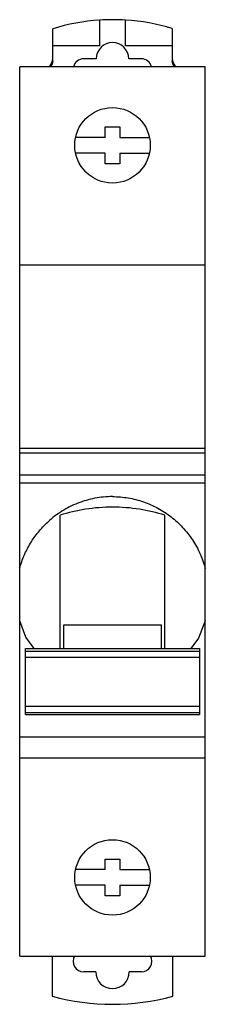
# Model space of a CAD drawing. Header units: millimetres. Extents: x 31.2 to 48.9, y 7.9 to 101.8.
import ezdxf

# ---------------------------------------------------------------- set-up
doc = ezdxf.new("R2010")
doc.units = ezdxf.units.MM
doc.header["$LTSCALE"] = 7.19299
doc.layers.get('0').update_dxf_attribs({"linetype": 'CONTINUOUS'})

msp = doc.modelspace()

# ---------------------------------------------------------------- linework, layer by layer
at = {"color": 7, "linetype": 'Continuous'}
for p, q in [((38.775, 101.73), (38.775, 99.272)), ((41.275, 99.272), (41.275, 101.733)), ((34.325, 99.272), (34.325, 100.907)), ((45.725, 100.92), (45.725, 99.272)), ((38.775, 99.272), (34.325, 99.272)), ((34.325, 97.837), (34.325, 99.27)), ((45.725, 99.272), (41.275, 99.272)), ((45.725, 99.27), (45.725, 97.837)), ((38.475, 98.038), (37.275, 98.038)), ((42.775, 98.038), (41.575, 98.038)), ((31.175, 12.47), (31.175, 97.27)), ((48.875, 97.27), (31.175, 97.27)), ((48.875, 12.47), (48.875, 97.27)), ((39.325, 90.54), (39.325, 91.54)), ((39.325, 91.54), (40.725, 91.54)), ((40.725, 91.54), (40.725, 90.54)), ((39.325, 90.54), (36.504, 90.54)), ((40.725, 90.54), (43.546, 90.54)), ((39.325, 89.04), (36.504, 89.04)), ((39.325, 88.04), (39.325, 89.04)), ((40.725, 89.04), (40.725, 88.04)), ((40.725, 89.04), (43.546, 89.04)), ((40.725, 88.04), (39.325, 88.04)), ((48.875, 78.371), (31.175, 78.371)), ((48.875, 60.868), (31.175, 60.868)), ((31.175, 60.468), (48.875, 60.468)), ((31.175, 58.367), (48.875, 58.367)), ((48.875, 57.574), (31.175, 57.574)), ((35.025, 41.807), (35.025, 54.511)), ((45.025, 41.807), (45.025, 54.511)), ((35.375, 44.072), (44.675, 44.072)), ((35.375, 41.807), (35.375, 44.072)), ((44.675, 44.072), (44.675, 41.807)), ((31.725, 41.807), (48.325, 41.807)), ((31.725, 35.5), (31.725, 41.807)), ((48.325, 41.518), (31.725, 41.518)), ((48.325, 41.807), (48.325, 35.5)), ((48.325, 40.942), (31.725, 40.942)), ((31.725, 36.308), (48.325, 36.308)), ((31.725, 35.69), (48.325, 35.69)), ((31.725, 35.5), (48.325, 35.5)), ((31.175, 33.372), (48.875, 33.372)), ((48.875, 31.359), (31.175, 31.359)), ((39.325, 21.72), (40.725, 21.72)), ((39.325, 20.72), (39.325, 21.72)), ((40.725, 21.72), (40.725, 20.72)), ((39.325, 20.72), (36.504, 20.72)), ((40.725, 20.72), (43.546, 20.72)), ((39.325, 19.22), (36.504, 19.22)), ((39.325, 18.22), (39.325, 19.22)), ((40.725, 19.22), (43.546, 19.22)), ((40.725, 19.22), (40.725, 18.22)), ((40.725, 18.22), (39.325, 18.22)), ((31.175, 12.47), (48.875, 12.47)), ((34.275, 12.47), (34.275, 8.635)), ((45.775, 8.635), (45.775, 12.47)), ((38.425, 10.97), (37.275, 10.97)), ((42.775, 10.97), (41.625, 10.97))]:
    msp.add_line(p, q, dxfattribs=at)
for points in [[(32.545, 41.807), (31.762, 42.876), (31.175, 44.448)], [(48.875, 44.448), (48.239, 42.776), (47.509, 41.807)]]:
    msp.add_lwpolyline(points, dxfattribs=at)
for centre in [(40.025, 89.79), (40.025, 19.97)]:
    msp.add_circle(centre, 3.6, dxfattribs=at)
for centre, radius, start, end in [((40.046, 82.422), 19.35, 93.76682, 107.19779), ((40.046, 82.421), 19.35, 86.35908, 93.76682), ((40.046, 82.422), 19.35, 72.93368, 86.35908), ((33.327, 98.063), 0.997, 308.51626, 347.03189), ((33.327, 98.062), 0.997, 347.0631, 359.98494), ((37.276, 97.037), 1, 90.0557, 166.52402), ((42.774, 97.037), 1.001, 13.47391, 89.94427), ((46.722, 98.062), 0.998, 180.01521, 192.87361), ((46.722, 98.063), 0.997, 192.9049, 231.4838), ((37.275, 11.97), 1, 149.9964, 270), ((42.775, 11.97), 1, 270, 30.00379), ((40.025, 10.97), 1.6, 180, 360), ((40.025, 29.87), 22, 254.84901, 285.15099)]:
    msp.add_arc(centre, radius, start, end, dxfattribs=at)
msp.add_ellipse((40.025, 98.038), major_axis=(0, 1.554), ratio=0.997493, start_param=-1.570796, end_param=1.570796, dxfattribs=at)
for points, knots in [([(34.325, 97.838), (34.325, 97.737), (34.294, 97.532), (34.203, 97.347), (34.145, 97.263)], [0, 0, 0, 0, 0.500039, 1, 1, 1, 1]), ([(45.905, 97.263), (45.846, 97.347), (45.755, 97.532), (45.725, 97.737), (45.725, 97.838)], [0, 0, 0, 0, 0.499961, 1, 1, 1, 1]), ([(40.025, 56.289), (39.46, 56.289), (38.328, 56.182), (36.692, 55.708), (35.173, 54.94), (34.27, 54.249), (33.855, 53.866)], [0, 0, 0, 0, 0.249983, 0.499973, 0.749982, 1, 1, 1, 1]), ([(40.025, 56.289), (40.525, 56.289), (41.278, 56.225), (42.259, 56.019), (43.219, 55.731), (44.369, 55.223), (45.63, 54.397), (46.741, 53.377), (47.672, 52.192), (48.401, 50.875), (48.743, 49.93), (48.875, 49.448)], [0, 0, 0, 0, 0.125046, 0.187644, 0.250209, 0.375224, 0.500253, 0.625262, 0.750232, 0.875163, 1, 1, 1, 1]), ([(40.025, 55.279), (39.163, 55.279), (37.47, 55.154), (35.814, 54.769), (35.025, 54.511)], [0, 0, 0, 0, 0.509146, 1, 1, 1, 1]), ([(45.025, 54.511), (44.236, 54.769), (42.58, 55.154), (40.886, 55.279), (40.025, 55.279)], [0, 0, 0, 0, 0.490854, 1, 1, 1, 1]), ([(31.175, 49.448), (31.29, 49.868), (31.579, 50.694), (32.178, 51.86), (32.935, 52.932), (33.535, 53.57), (33.855, 53.866)], [0, 0, 0, 0, 0.249803, 0.499808, 0.749905, 1, 1, 1, 1])]:
    msp.add_open_spline(points, degree=3, knots=knots, dxfattribs=at)

doc.saveas('drawing.dxf')
